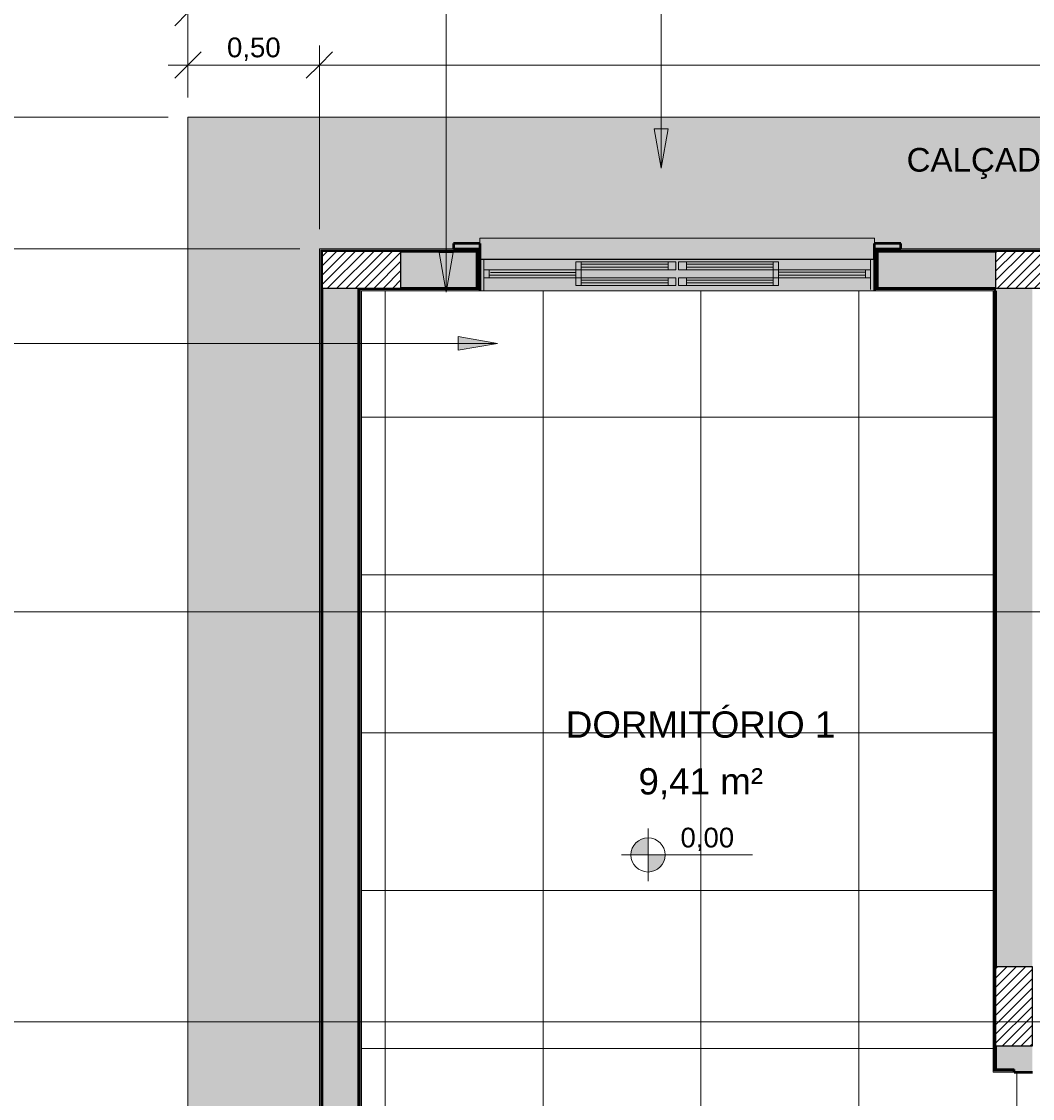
# Model space of a CAD drawing. Header units: metres. Extents: x -14 to 9.7, y -18.2 to 3.
# Tile 14 of 30: x -8.8 to -5, y -14.5 to -10.4. Entities that reach past the tile are written whole.
import ezdxf

# ---------------------------------------------------------------- set-up
doc = ezdxf.new("R2010")
doc.units = ezdxf.units.M
for name, color, linetype, lineweight in [('A-ANNO-DIMS', 7, 'Continuous', 9), ('A-ANNO-DIMS-50', 7, 'Continuous', 9), ('A-AREA-IDEN', 7, 'Continuous', 9), ('A-DETL-GENF', 7, 'Continuous', 5), ('A-FLOR', 7, 'Continuous', 5), ('A-FLOR-PATT', 7, 'Continuous', 5), ('A-GLAZ', 7, 'Continuous', 5), ('A-WALL', 7, 'Continuous', 5), ('A-WALL-PATT', 7, 'Continuous', 50), ('G-ANNO-DIMS', 7, 'Continuous', 9), ('G-ANNO-TEXT', 7, 'Continuous', 9), ('I-WALL', 7, 'Continuous', 5)]:
    doc.layers.add(name, color=color, linetype=linetype, lineweight=lineweight)
doc.layers.add('A-DETL', color=7, linetype='Continuous', lineweight=5, true_color=0x00a600)
doc.styles.add('Arial', font='arial.ttf', dxfattribs={"height": 0.075})
doc.styles.add('Arial_1', font='arial.ttf', dxfattribs={"height": 0.1})
doc.styles.add('Arial_3', font='arial.ttf', dxfattribs={"height": 0.09})
doc.dimstyles.new('Com_linha__ref__contínua__-_Cor_Vermelha_Arial_1_5mm', dxfattribs={"dimscale": 0.3048, "dimtxt": 0.076519, "dimasz": 0.328084, "dimexe": 0.246063, "dimexo": 0.246063, "dimgap": 0.024606, "dimtad": 1, "dimrnd": 0.01, "dimzin": 0, "dimdsep": 46, "dimtxsty": 'Arial', "dimblk1": 'OBLIQUE', "dimblk2": 'OBLIQUE', "dimsah": 1, "dimcen": 0.09, "dimdle": 0.246063, "dimazin": 0, "dimtfac": 1, "dimtdec": 4, "dimtix": 1, "dimtmove": 0, "dimatfit": 3, "dimfxl": 1, "dimtvp": 1, "dimtolj": 1, "dimtzin": 0, "dimarcsym": 2})

# ---------------------------------------------------------------- blocks, each defined once
blk = doc.blocks.new('JANELA DE CORRE_-PAG_ PISO0')
at = {"layer": 'A-GLAZ', "true_color": 0xfffffe}
h = blk.add_hatch(color=7, dxfattribs=at)
h.paths.add_polyline_path([(0.75, 0.08), (-0.75, 0.08), (-0.75, -0.04), (0.75, -0.04), (0.75, -0.0156)])
h.paths.add_polyline_path([(-0.005, 0.06), (-0.005, 0.03), (-0.385, 0.03), (-0.385, 0.06), (-0.035, 0.06)])
h.paths.add_polyline_path([(0.0125, 0.06), (0.385, 0.06), (0.385, 0.03), (0.005, 0.03), (0.005, 0.06)])
at = {"layer": 'A-GLAZ', "lineweight": 15}
for p, q in [((-0.75, -0.04), (-0.75, 0.08)), ((-0.735, -0.04), (-0.735, 0.075)), ((0.735, -0.04), (0.735, 0.08)), ((0.75, -0.04), (0.75, 0.08)), ((-0.385, 0.03), (-0.735, 0.03)), ((-0.735, 0), (-0.385, 0)), ((-0.715, 0), (-0.715, 0.03)), ((-0.385, 0.02), (-0.715, 0.02)), ((-0.715, 0.009), (-0.385, 0.009)), ((-0.385, 0), (-0.385, 0.03)), ((-0.005, 0), (-0.385, 0)), ((-0.385, 0), (-0.385, -0.03)), ((-0.365, 0), (-0.365, 0.03)), ((-0.365, -0.03), (-0.365, 0)), ((0.385, 0), (0.005, 0)), ((0.005, 0), (0.005, -0.03)), ((0.035, -0.03), (0.035, 0)), ((0.365, 0.03), (0.365, 0)), ((0.365, -0.03), (0.365, 0)), ((0.385, 0), (0.385, 0.03)), ((0.735, 0.03), (0.385, 0.03)), ((0.385, 0.02), (0.715, 0.02)), ((0.71, 0.01), (0.385, 0.01)), ((0.385, 0), (0.735, 0)), ((0.385, -0.03), (0.385, 0)), ((0.715, 0), (0.715, 0.03)), ((-0.385, -0.03), (-0.005, -0.03)), ((-0.035, -0.01), (-0.365, -0.01)), ((-0.365, -0.021), (-0.035, -0.021)), ((-0.035, -0.03), (-0.035, 0)), ((-0.005, -0.03), (-0.005, 0)), ((0.005, -0.03), (0.385, -0.03)), ((0.365, -0.01), (0.035, -0.01)), ((0.035, -0.021), (0.365, -0.021))]:
    blk.add_line(p, q, dxfattribs=at)
at = {"layer": 'A-GLAZ'}
for p, q in [((-0.75, 0.08), (0.75, 0.08)), ((-0.75, -0.04), (-0.75, 0.08)), ((0.75, 0.08), (0.75, -0.04))]:
    blk.add_line(p, q, dxfattribs=at)
blk = doc.blocks.new('Paredes 1 - Paredes 1-2288142-PAG_ PISO')
at = {"layer": 'A-WALL', "lineweight": 50, "true_color": 0x808080}
h = blk.add_hatch(color=8, dxfattribs=at)
h.paths.add_polyline_path([(-4.6836, -11.235), (-4.5836, -11.235), (-4.5836, -11.215), (-4.6836, -11.215)])
h.paths.add_polyline_path([(-3.7836, -11.235), (-3.6836, -11.235), (-3.6836, -11.215), (-3.7836, -11.215), (-3.7836, -11.2317)])
h.paths.add_polyline_path([(-2.8736, -11.235), (-2.7736, -11.235), (-2.7736, -11.215), (-2.8736, -11.215)])
h.paths.add_polyline_path([(-1.2686, -11.235), (-1.1736, -11.235), (-1.1736, -11.215), (-1.2736, -11.215), (-1.2736, -11.235)])
h.paths.add_polyline_path([(-7.0936, -11.235), (-7.0936, -11.215), (-7.1936, -11.215), (-7.1936, -11.235), (-7.0986, -11.235)])
h.paths.add_polyline_path([(-5.5886, -11.235), (-5.4936, -11.235), (-5.4936, -11.215), (-5.5936, -11.215), (-5.5936, -11.235)])
at = {"layer": 'A-WALL', "lineweight": 50}
for p, q in [((-7.0936, -11.215), (-7.1936, -11.215)), ((-7.1936, -11.215), (-7.1936, -11.235)), ((-5.4936, -11.215), (-5.5936, -11.215)), ((-5.4936, -11.235), (-5.4936, -11.215)), ((-7.1936, -11.235), (-7.0936, -11.235)), ((-5.5936, -11.235), (-5.4936, -11.235))]:
    blk.add_line(p, q, dxfattribs=at)
blk = doc.blocks.new('Elevações de ponto - Cota de elevação - planta-402364-PAG_ PISO')
at = {"layer": 'G-ANNO-DIMS'}
h = blk.add_hatch(color=256, dxfattribs=at)
edge = h.paths.add_edge_path()
edge.add_line((-0.002, 0.0013), (-0.002, 0))
edge.add_line((-0.002, 0), (-0.0033, 0))
edge.add_arc((-0.002, 0), 0.0013, 90, 180, ccw=False)
h = blk.add_hatch(color=256, dxfattribs=at)
edge = h.paths.add_edge_path()
edge.add_arc((-0.002, 0), 0.0013, -90, 0, ccw=False)
edge.add_line((-0.002, -0.0013), (-0.002, 0))
edge.add_line((-0.002, 0), (-0.0007, 0))
for p, q in [((-0.002, -0.002), (-0.002, 0.002)), ((-0.002, 0.0013), (-0.002, 0)), ((-0.00403, 0), (0.005929, 0)), ((-0.002, 0), (-0.0033, 0)), ((-0.002, -0.0013), (-0.002, 0)), ((-0.002, 0), (-0.0007, 0))]:
    blk.add_line(p, q, dxfattribs=at)
blk.add_circle((-0.002, 0), 0.0013, dxfattribs=at)
for start, end in [(360, 90), (180, 270)]:
    blk.add_arc((-0.002, 0), 0.0013, start, end, dxfattribs=at)
blk = doc.blocks.new('DIMBLOCK8-PAG_ PISO')
at = {"layer": 'A-ANNO-DIMS-50', "color": 242, "true_color": 0xbd2b2e, "transparency": 16777216}
for p, q in [((-9.2523, -11.235), (-9.3023, -11.185)), ((-9.2523, -11.235), (-9.3273, -11.235)), ((-9.2523, -14.815), (-9.2523, -11.235)), ((-9.2523, -11.235), (-9.2023, -11.285)), ((-9.2523, -11.235), (-7.7787, -11.235)), ((-9.2523, -14.815), (-9.3023, -14.765)), ((-9.2523, -14.815), (-9.3273, -14.815)), ((-9.2523, -14.815), (-9.2023, -14.865)), ((-9.2523, -14.815), (-8.8397, -14.815))]:
    blk.add_line(p, q, dxfattribs=at)
at = {"layer": 'A-ANNO-DIMS-50', "color": 0, "transparency": 16777216, "insert": (-9.3571, -13.1263), "char_height": 0.075, "width": 0.242979, "attachment_point": 1, "rotation": 90, "line_spacing_factor": 0.941778, "style": 'Arial'}
blk.add_mtext('3,58', dxfattribs=at)
blk = doc.blocks.new('_Oblique')
at = {"color": 0, "linetype": 'ByBlock', "lineweight": -2}
blk.add_line((-0.5, -0.5), (0.5, 0.5), dxfattribs=at)
blk = doc.blocks.new('DIMBLOCK9-PAG_ PISO')
at = {"layer": 'A-ANNO-DIMS-50', "color": 242, "true_color": 0xbd2b2e, "transparency": 16777216}
for p, q in [((-9.2523, -11.235), (-9.2523, -10.66)), ((-9.2523, -10.735), (-9.3023, -10.685)), ((-9.2523, -10.735), (-9.3273, -10.735)), ((-9.2523, -10.735), (-9.2023, -10.785)), ((-9.2523, -10.735), (-8.2787, -10.735)), ((-9.2523, -11.235), (-9.3023, -11.185)), ((-9.2523, -11.235), (-9.3273, -11.235)), ((-9.2523, -11.235), (-9.2023, -11.285)), ((-9.2523, -11.235), (-7.7787, -11.235))]:
    blk.add_line(p, q, dxfattribs=at)
at = {"layer": 'A-ANNO-DIMS-50', "color": 0, "transparency": 16777216, "insert": (-9.3571, -11.0863), "char_height": 0.075, "width": 0.242979, "attachment_point": 1, "rotation": 90, "line_spacing_factor": 0.941778, "style": 'Arial'}
blk.add_mtext('0,50', dxfattribs=at)
blk = doc.blocks.new('DIMBLOCK10-PAG_ PISO')
at = {"layer": 'A-ANNO-DIMS-50', "color": 242, "true_color": 0xbd2b2e, "transparency": 16777216}
for p, q in [((-9.4523, -18.15), (-9.4523, -10.66)), ((-9.4523, -10.735), (-9.5023, -10.685)), ((-9.4523, -10.735), (-9.5273, -10.735)), ((-9.4523, -10.735), (-9.4023, -10.785)), ((-9.4523, -10.735), (-8.2787, -10.735)), ((-9.4523, -18.075), (-9.5023, -18.025)), ((-9.4523, -18.075), (-9.5273, -18.075)), ((-9.4523, -18.075), (-9.4023, -18.125)), ((-9.4523, -18.075), (-8.9086, -18.075))]:
    blk.add_line(p, q, dxfattribs=at)
at = {"layer": 'A-ANNO-DIMS-50', "color": 0, "transparency": 16777216, "insert": (-9.5571, -14.5063), "char_height": 0.075, "width": 0.242979, "attachment_point": 1, "rotation": 90, "line_spacing_factor": 0.941778, "style": 'Arial'}
blk.add_mtext('7,34', dxfattribs=at)
blk = doc.blocks.new('DIMBLOCK11-PAG_ PISO')
at = {"layer": 'A-ANNO-DIMS-50', "color": 242, "true_color": 0xbd2b2e, "transparency": 16777216}
for p, q in [((-8.2037, -10.537), (-8.2037, -10.462)), ((-7.7037, -10.537), (-7.7037, -10.462)), ((-8.2037, -10.537), (-8.1537, -10.487)), ((-7.7037, -10.537), (-7.6537, -10.487)), ((-8.2787, -10.537), (-7.7037, -10.537)), ((-8.2037, -10.537), (-8.2537, -10.587)), ((-8.2037, -10.537), (-8.2037, -10.66)), ((-7.7037, -10.537), (-7.7537, -10.587)), ((-7.7037, -10.537), (-7.7037, -11.16))]:
    blk.add_line(p, q, dxfattribs=at)
at = {"layer": 'A-ANNO-DIMS-50', "color": 0, "transparency": 16777216, "insert": (-8.0549, -10.4321), "char_height": 0.075, "width": 0.242979, "attachment_point": 1, "line_spacing_factor": 0.941778, "style": 'Arial'}
blk.add_mtext('0,50', dxfattribs=at)
blk = doc.blocks.new('DIMBLOCK12-PAG_ PISO')
at = {"layer": 'A-ANNO-DIMS-50', "color": 242, "true_color": 0xbd2b2e, "transparency": 16777216}
for p, q in [((-7.7037, -10.537), (-7.7037, -10.462)), ((-0.6636, -10.537), (-0.6636, -10.462)), ((-7.7037, -10.537), (-7.6537, -10.487)), ((-0.6636, -10.537), (-0.6136, -10.487)), ((-7.7037, -10.537), (-7.7537, -10.587)), ((-7.7037, -10.537), (-0.6636, -10.537)), ((-7.7037, -10.537), (-7.7037, -11.16)), ((-0.6636, -10.537), (-0.7136, -10.587)), ((-0.6636, -10.537), (-0.6636, -11.16))]:
    blk.add_line(p, q, dxfattribs=at)
at = {"layer": 'A-ANNO-DIMS-50', "color": 0, "transparency": 16777216, "insert": (-4.2849, -10.4321), "char_height": 0.075, "width": 0.242979, "attachment_point": 1, "line_spacing_factor": 0.941778, "style": 'Arial'}
blk.add_mtext('7,04', dxfattribs=at)
blk = doc.blocks.new('DIMBLOCK14-PAG_ PISO')
at = {"layer": 'A-ANNO-DIMS-50', "color": 242, "true_color": 0xbd2b2e, "transparency": 16777216}
for p, q in [((-8.2037, -10.337), (-8.2037, -10.262)), ((-0.1636, -10.337), (-0.1636, -10.262)), ((-8.2037, -10.337), (-8.1537, -10.287)), ((-0.1636, -10.337), (-0.1136, -10.287)), ((-8.2787, -10.337), (-0.0886, -10.337)), ((-8.2037, -10.337), (-8.2537, -10.387)), ((-8.2037, -10.337), (-8.2037, -10.66)), ((-0.1636, -10.337), (-0.2136, -10.387)), ((-0.1636, -10.337), (-0.1636, -10.66))]:
    blk.add_line(p, q, dxfattribs=at)
at = {"layer": 'A-ANNO-DIMS-50', "color": 0, "transparency": 16777216, "insert": (-4.2849, -10.2321), "char_height": 0.075, "width": 0.242979, "attachment_point": 1, "line_spacing_factor": 0.941778, "style": 'Arial'}
blk.add_mtext('8,04', dxfattribs=at)

msp = doc.modelspace()

# ---------------------------------------------------------------- hatches: boundary and pattern name
at = {"layer": 'A-DETL-GENF', "true_color": 0xc0c0c0}
msp.add_hatch(color=9, dxfattribs=at).paths.add_polyline_path([(-6.356, -11.275), (-5.5936, -11.275), (-5.5936, -11.195), (-7.0936, -11.195), (-7.0936, -11.275), (-6.5365, -11.275)])
at = {"layer": 'A-DETL-GENF', "true_color": 0x464646}
h = msp.add_hatch(dxfattribs=at)
h.set_pattern_fill('FP_6', color=49, style=0, pattern_type=2)
h.set_pattern_definition([(45, (0, 0), (-0.01767767, 0.01767767), [])])
h.paths.add_polyline_path([(0.4964, -18.225), (0.4964, -18.085), (0.1964, -18.085), (0.1964, -18.225), (0.3213, -18.225)])
h.paths.add_polyline_path([(-3.3637, -18.225), (-3.0637, -18.225), (-3.0637, -18.085), (-3.3637, -18.085), (-3.3637, -18.0927)])
h.paths.add_polyline_path([(-6.1756, -18.225), (-6.0237, -18.225), (-6.0237, -18.085), (-6.3237, -18.085), (-6.3237, -18.225)])
h.paths.add_polyline_path([(-8.0236, -18.225), (-8.0236, -18.085), (-8.3236, -18.085), (-8.3236, -18.225)])
h.paths.add_polyline_path([(0.3884, -15.625), (0.4964, -15.625), (0.4964, -15.325), (0.3564, -15.325), (0.3564, -15.625), (0.3724, -15.625)])
h.paths.add_polyline_path([(-6.0853, -15.465), (-6.0237, -15.4649), (-6.0237, -15.325), (-6.3237, -15.325), (-6.3237, -15.465), (-6.1636, -15.465)])
h.paths.add_polyline_path([(-0.7436, -15.465), (-0.6736, -15.465), (-0.6736, -15.325), (-0.9736, -15.325), (-0.9736, -15.465)])
h.paths.add_polyline_path([(-5.2937, -15.465), (-4.9937, -15.4649), (-4.9937, -15.325), (-5.2937, -15.325), (-5.2937, -15.3846)])
h.paths.add_polyline_path([(-3.2137, -15.465), (-3.0737, -15.465), (-3.0737, -15.325), (-3.3737, -15.325), (-3.3737, -15.465)])
h.paths.add_polyline_path([(-8.1736, -15.465), (-8.0236, -15.465), (-8.0236, -15.325), (-8.3236, -15.325), (-8.3236, -15.465), (-8.1811, -15.465)])
h.paths.add_polyline_path([(0.4115, -14.515), (0.4964, -14.515), (0.4964, -14.215), (0.3564, -14.215), (0.3564, -14.515), (0.3864, -14.515)])
h.paths.add_polyline_path([(-3.2337, -14.2649), (-3.2337, -13.9649), (-3.3737, -13.9649), (-3.3736, -14.2649), (-3.2643, -14.2649)])
h.paths.add_polyline_path([(-5.1337, -14.2649), (-4.9937, -14.2649), (-4.9937, -13.9649), (-5.1337, -13.9649), (-5.1337, -14.195)])
h.paths.add_polyline_path([(-0.6736, -11.545), (-0.6736, -11.245), (-0.8136, -11.245), (-0.8136, -11.545), (-0.7615, -11.545)])
h.paths.add_polyline_path([(-3.3737, -11.545), (-3.2337, -11.545), (-3.2337, -11.245), (-3.3737, -11.245), (-3.3737, -11.4271)])
h.paths.add_polyline_path([(-7.6936, -11.385), (-7.3937, -11.385), (-7.3937, -11.245), (-7.6937, -11.245), (-7.6937, -11.385)])
h.paths.add_polyline_path([(-4.9836, -11.3849), (-4.8337, -11.3849), (-4.8337, -11.2449), (-5.1337, -11.245), (-5.1335, -11.3849), (-4.993, -11.3849)])
at = {"layer": 'A-DETL-GENF', "true_color": 0xffffff}
h = msp.add_hatch(color=7, dxfattribs=at)
h.paths.add_polyline_path([(-6.356, -11.375), (-6.3486, -11.375), (-6.3486, -11.345), (-6.3786, -11.345), (-6.3786, -11.375)])
h.paths.add_polyline_path([(-6.7086, -11.375), (-6.7086, -11.345), (-6.7286, -11.345), (-6.7286, -11.375), (-6.717, -11.375)])
h = msp.add_hatch(color=7, dxfattribs=at)
h.paths.add_polyline_path([(-6.3786, -11.375), (-6.3786, -11.365), (-6.7086, -11.365), (-6.7086, -11.375), (-6.5365, -11.375)])
h.paths.add_polyline_path([(-6.3786, -11.354), (-6.3786, -11.345), (-6.7086, -11.345), (-6.7086, -11.354), (-6.5365, -11.354)])
at = {"layer": 'A-DETL-GENF', "true_color": 0xe1ffff}
for points in [[(-6.3786, -11.365), (-6.3786, -11.354), (-6.7086, -11.354), (-6.7086, -11.365), (-6.5365, -11.365)], [(-6.1756, -11.365), (-5.9786, -11.365), (-5.9786, -11.354), (-6.3086, -11.354), (-6.3086, -11.365), (-6.2658, -11.365)]]:
    msp.add_hatch(color=7, dxfattribs=at).paths.add_polyline_path(points)
at = {"layer": 'A-DETL-GENF', "true_color": 0xffffff}
h = msp.add_hatch(color=7, dxfattribs=at)
h.paths.add_polyline_path([(-6.3086, -11.375), (-6.3086, -11.345), (-6.3386, -11.345), (-6.3386, -11.375)])
h.paths.add_polyline_path([(-5.9586, -11.375), (-5.9586, -11.345), (-5.9786, -11.345), (-5.9786, -11.375)])
h = msp.add_hatch(color=7, dxfattribs=at)
h.paths.add_polyline_path([(-6.3086, -11.375), (-5.9786, -11.375), (-5.9786, -11.365), (-6.3086, -11.365)])
h.paths.add_polyline_path([(-6.1756, -11.354), (-5.9786, -11.354), (-5.9786, -11.345), (-6.3086, -11.345), (-6.3086, -11.354), (-6.2658, -11.354)])
at = {"layer": 'A-FLOR-PATT', "true_color": 0xd8d8d8}
h = msp.add_hatch(color=254, dxfattribs=at)
h.paths.add_polyline_path([(0.6822, -18.075), (1.0064, -18.075), (1.0064, -13.705), (0.5064, -13.705), (0.5064, -16.075), (0.5264, -16.075), (0.5264, -16.175), (0.5464, -16.175), (0.5464, -17.375), (0.5264, -17.375), (0.5264, -17.475), (0.5064, -17.475), (0.5064, -18.075)])
h.paths.add_polyline_path([(-8.452, -17.761), (-8.452, -17.761), (-8.4512, -17.7607)])
h.paths.add_polyline_path([(-8.7021, -18.075), (-8.3336, -18.0746), (-8.3336, -17.7839), (-8.3346, -17.7849), (-8.354, -17.7852), (-8.3544, -17.7856), (-8.3924, -17.7859), (-8.3933, -17.7908), (-8.3955, -17.7927), (-8.3997, -17.7933), (-8.4029, -17.7943), (-8.4057, -17.7959), (-8.4096, -17.7984), (-8.4125, -17.7982), (-8.4156, -17.7959), (-8.4189, -17.7942), (-8.422, -17.7933), (-8.4264, -17.7923), (-8.4283, -17.7901), (-8.4288, -17.787), (-8.4294, -17.7856), (-8.4394, -17.7851), (-8.4416, -17.7854), (-8.4447, -17.7875), (-8.4479, -17.7885), (-8.453, -17.7889), (-8.4571, -17.7879), (-8.4624, -17.7837), (-8.4646, -17.7794), (-8.4653, -17.775), (-8.4637, -17.7684), (-8.462, -17.7657), (-8.4581, -17.7626), (-8.4544, -17.7615), (-8.4499, -17.7611), (-8.4447, -17.7624), (-8.4396, -17.765), (-8.4289, -17.7635), (-8.428, -17.7592), (-8.4258, -17.7573), (-8.4222, -17.7567), (-8.4184, -17.7556), (-8.4156, -17.7541), (-8.4117, -17.7516), (-8.4088, -17.7518), (-8.4053, -17.7543), (-8.4024, -17.7558), (-8.3992, -17.7567), (-8.3949, -17.7577), (-8.393, -17.7599), (-8.3925, -17.7631), (-8.3923, -17.7644), (-8.354, -17.7648), (-8.354, -17.7651), (-8.3346, -17.7651), (-8.3336, -17.7661), (-8.3336, -15.315), (-7.7037, -15.315), (-7.7037, -11.235), (-7.1936, -11.235), (-7.1936, -11.215), (-7.0936, -11.215), (-7.0936, -11.195), (-5.5936, -11.195), (-5.5936, -11.215), (-5.4936, -11.215), (-5.4936, -11.235), (-4.6836, -11.235), (-4.6836, -11.215), (-4.5836, -11.215), (-4.5836, -11.195), (-3.7836, -11.195), (-3.7836, -11.215), (-3.6836, -11.215), (-3.6836, -11.235), (-2.8736, -11.235), (-2.8736, -11.215), (-2.7736, -11.215), (-2.7736, -11.195), (-1.2736, -11.195), (-1.2736, -11.215), (-1.1736, -11.215), (-1.1736, -11.235), (-0.6636, -11.235), (-0.6636, -12.505), (-0.1636, -12.505), (-0.1636, -10.735), (-8.2037, -10.735), (-8.2037, -14.815), (-8.8336, -14.815), (-8.8336, -18.075)])
at = {"layer": 'A-FLOR-PATT', "true_color": 0x787878}
h = msp.add_hatch(dxfattribs=at)
h.set_pattern_fill('FP_5', color=8, style=0, pattern_type=2)
h.set_pattern_definition([(0, (-2.654, -16.075), (0, 0.6), []), (90, (-2.654, -16.075), (-0.6, 4e-17), [])])
h.paths.add_polyline_path([(-2.9271, -18.075), (0.3464, -18.075), (0.3464, -15.475), (-3.3837, -15.475), (-3.3837, -15.265), (-3.2237, -15.265), (-3.2237, -15.315), (-0.8236, -15.315), (-0.8236, -11.395), (-3.2217, -11.395), (-3.2217, -14.365), (-3.3837, -14.365), (-3.3837, -14.275), (-4.9836, -14.275), (-4.9836, -14.365), (-5.1436, -14.365), (-5.1436, -11.395), (-7.5437, -11.395), (-7.5437, -15.315), (-5.1436, -15.315), (-5.1436, -15.265), (-4.9836, -15.265), (-4.9836, -15.475), (-6.0136, -15.475), (-6.0136, -18.075), (-5.2136, -18.075), (-5.2136, -17.575), (-4.0136, -17.575), (-4.0136, -18.075), (-3.2137, -18.075), (-3.2137, -16.425), (-3.0537, -16.425), (-3.0537, -18.075), (-3.0174, -18.075)])
h.paths.add_polyline_path([(-4.6136, -17.7955), (-4.6084, -17.7948), (-4.6036, -17.7928), (-4.5994, -17.7897), (-4.5963, -17.7855), (-4.5943, -17.7807), (-4.5936, -17.7755), (-4.5943, -17.7703), (-4.5963, -17.7655), (-4.5994, -17.7614), (-4.6036, -17.7582), (-4.6084, -17.7562), (-4.6136, -17.7555), (-4.6188, -17.7562), (-4.6236, -17.7582), (-4.6277, -17.7614), (-4.6309, -17.7655), (-4.6329, -17.7703), (-4.6336, -17.7755), (-4.6329, -17.7807), (-4.6309, -17.7855), (-4.6277, -17.7897), (-4.6236, -17.7928), (-4.6188, -17.7948)])
at = {"layer": 'A-WALL-PATT', "true_color": 0x808080}
h = msp.add_hatch(color=8, dxfattribs=at)
h.paths.add_polyline_path([(-7.1011, -11.315), (-7.0986, -11.315), (-7.0986, -11.24), (-7.6987, -11.24), (-7.6987, -11.2425), (-7.1011, -11.2425), (-7.1011, -11.2994)])
h.paths.add_polyline_path([(-5.5886, -11.315), (-5.5861, -11.315), (-5.5861, -11.2425), (-5.0636, -11.2425), (-5.0636, -11.24), (-5.5886, -11.24), (-5.5886, -11.2994)])
for points in [[(-7.6962, -15.32), (-7.6962, -11.2425), (-7.6987, -11.2425), (-7.6987, -15.32)], [(-7.6937, -15.3225), (-7.6937, -11.245), (-7.6962, -11.245), (-7.6962, -15.3225), (-7.6949, -15.3225)], [(-7.6936, -15.325), (-7.5537, -15.325), (-7.5537, -11.385), (-7.6937, -11.385), (-7.6937, -15.325)], [(-7.5537, -15.3225), (-7.5512, -15.3225), (-7.5512, -11.3875), (-7.5537, -11.3876), (-7.5537, -15.315)], [(-7.5487, -15.32), (-7.5487, -11.39), (-7.5512, -11.3901), (-7.5512, -15.32)], [(-5.1361, -14.12), (-5.1361, -11.39), (-5.1386, -11.39), (-5.1386, -14.12), (-5.1361, -14.12)], [(-5.1337, -14.1225), (-5.1336, -11.3875), (-5.1361, -11.3875), (-5.1361, -14.1225)], [(-4.9936, -14.125), (-4.9936, -11.385), (-5.1336, -11.385), (-5.1336, -13.9649), (-4.9937, -13.9649), (-4.9937, -14.125)]]:
    msp.add_hatch(color=8, dxfattribs=at).paths.add_polyline_path(points)
h = msp.add_hatch(color=8, dxfattribs=at)
h.paths.add_polyline_path([(-5.5861, -11.315), (-5.5836, -11.315), (-5.5836, -11.245), (-5.0636, -11.2449), (-5.0636, -11.2425), (-5.5861, -11.2425), (-5.5861, -11.2994)])
h.paths.add_polyline_path([(-7.1036, -11.315), (-7.1011, -11.315), (-7.1011, -11.2425), (-7.6962, -11.2425), (-7.6962, -11.245), (-7.1036, -11.245), (-7.1036, -11.2994)])
h = msp.add_hatch(color=8, dxfattribs=at)
h.paths.add_polyline_path([(-5.4537, -11.385), (-5.1337, -11.3849), (-5.1337, -11.245), (-5.5836, -11.245), (-5.5836, -11.385)])
h.paths.add_polyline_path([(-7.3937, -11.385), (-7.1036, -11.385), (-7.1036, -11.245), (-7.3937, -11.245), (-7.3937, -11.3715)])
h = msp.add_hatch(color=8, dxfattribs=at)
h.paths.add_polyline_path([(-3.7761, -11.315), (-3.7761, -11.2425), (-3.3837, -11.2425), (-3.3837, -11.24), (-3.7786, -11.24), (-3.7786, -11.315)])
h.paths.add_polyline_path([(-4.5886, -11.315), (-4.5886, -11.24), (-5.0636, -11.24), (-5.0636, -11.2425), (-4.5911, -11.2425), (-4.5911, -11.315)])
h = msp.add_hatch(color=8, dxfattribs=at)
h.paths.add_polyline_path([(-4.5911, -11.315), (-4.5911, -11.2425), (-5.0636, -11.2425), (-5.0636, -11.2449), (-4.5936, -11.245), (-4.5936, -11.315)])
h.paths.add_polyline_path([(-3.7761, -11.315), (-3.7736, -11.315), (-3.7736, -11.245), (-3.3837, -11.245), (-3.3837, -11.2425), (-3.7761, -11.2425), (-3.7761, -11.2994)])
h = msp.add_hatch(color=8, dxfattribs=at)
h.paths.add_polyline_path([(-5.5861, -11.3875), (-5.1336, -11.3875), (-5.1336, -11.385), (-5.5836, -11.385), (-5.5836, -11.315), (-5.5861, -11.315), (-5.5861, -11.385)])
h.paths.add_polyline_path([(-7.5537, -11.3875), (-7.1011, -11.3875), (-7.1011, -11.315), (-7.1036, -11.315), (-7.1036, -11.385), (-7.5537, -11.385)])
h = msp.add_hatch(color=8, dxfattribs=at)
h.paths.add_polyline_path([(-7.5487, -11.39), (-7.0986, -11.39), (-7.0986, -11.315), (-7.1011, -11.315), (-7.1011, -11.3875), (-7.5512, -11.3875), (-7.5512, -11.39)])
h.paths.add_polyline_path([(-5.1386, -11.39), (-5.1361, -11.39), (-5.1361, -11.3875), (-5.5861, -11.3875), (-5.5861, -11.315), (-5.5886, -11.315), (-5.5886, -11.39), (-5.1411, -11.39)])
h = msp.add_hatch(color=8, dxfattribs=at)
h.paths.add_polyline_path([(-5.1386, -15.32), (-5.1361, -15.32), (-5.1361, -15.2725), (-5.0636, -15.2725), (-5.0636, -15.27), (-5.1386, -15.27), (-5.1386, -15.3179)])
h.paths.add_polyline_path([(-5.1336, -14.36), (-5.0636, -14.36), (-5.0636, -14.3575), (-5.1361, -14.3575), (-5.1361, -14.12), (-5.1386, -14.12), (-5.1386, -14.36), (-5.1361, -14.36)])
h = msp.add_hatch(color=8, dxfattribs=at)
h.paths.add_polyline_path([(-5.1336, -15.3225), (-5.1336, -15.275), (-5.0636, -15.275), (-5.0636, -15.2725), (-5.1361, -15.2725), (-5.1361, -15.3225)])
h.paths.add_polyline_path([(-5.0636, -14.3575), (-5.0636, -14.355), (-5.1336, -14.355), (-5.1337, -14.1225), (-5.1361, -14.1225), (-5.1361, -14.3575), (-5.0928, -14.3575)])
h = msp.add_hatch(color=8, dxfattribs=at)
h.paths.add_polyline_path([(-5.1336, -15.325), (-4.9936, -15.325), (-4.9936, -15.265), (-5.0636, -15.265), (-5.0636, -15.275), (-5.1336, -15.275), (-5.1336, -15.3225)])
h.paths.add_polyline_path([(-4.9936, -14.365), (-4.9937, -14.2649), (-5.1336, -14.2649), (-5.1336, -14.355), (-5.0636, -14.355), (-5.0636, -14.365)])
at = {"layer": 'G-ANNO-TEXT'}
for points in [[(-6.4046, -10.9291), (-6.3782, -10.7791), (-6.4311, -10.7791)], [(-7.2219, -11.3997), (-7.1955, -11.2497), (-7.2484, -11.2497)], [(-7.0268, -11.5946), (-7.1768, -11.5682), (-7.1768, -11.6211)]]:
    msp.add_hatch(color=256, dxfattribs=at).paths.add_polyline_path(points)
at = {"layer": 'I-WALL', "true_color": 0x808080}
h = msp.add_hatch(color=8, dxfattribs=at)
h.paths.add_polyline_path([(-7.0986, -11.315), (-7.0936, -11.315), (-7.0936, -11.235), (-7.7037, -11.235), (-7.7037, -11.24), (-7.0986, -11.24), (-7.0986, -11.2994)])
h.paths.add_polyline_path([(-5.5886, -11.315), (-5.5886, -11.24), (-5.0636, -11.24), (-5.0636, -11.235), (-5.5936, -11.235), (-5.5936, -11.315)])
for points in [[(-7.7014, -15.315), (-7.6987, -15.315), (-7.6987, -11.24), (-7.7037, -11.24), (-7.7037, -15.315)], [(-7.5487, -15.315), (-7.5437, -15.315), (-7.5437, -11.395), (-7.5487, -11.395), (-7.5487, -15.3019)], [(-5.1386, -14.115), (-5.1386, -11.395), (-5.1436, -11.395), (-5.1436, -14.115)]]:
    msp.add_hatch(color=8, dxfattribs=at).paths.add_polyline_path(points)
h = msp.add_hatch(color=8, dxfattribs=at)
h.paths.add_polyline_path([(-3.7786, -11.315), (-3.7786, -11.24), (-3.3837, -11.24), (-3.3837, -11.235), (-3.7836, -11.235), (-3.7836, -11.315)])
h.paths.add_polyline_path([(-4.5836, -11.315), (-4.5836, -11.235), (-5.0636, -11.235), (-5.0636, -11.24), (-4.5886, -11.24), (-4.5886, -11.315)])
h = msp.add_hatch(color=8, dxfattribs=at)
h.paths.add_polyline_path([(-7.2584, -11.395), (-7.0936, -11.395), (-7.0936, -11.315), (-7.0986, -11.315), (-7.0986, -11.39), (-7.5487, -11.39), (-7.5487, -11.395), (-7.3378, -11.395)])
h.paths.add_polyline_path([(-5.5936, -11.395), (-5.1386, -11.395), (-5.1386, -11.39), (-5.5886, -11.39), (-5.5886, -11.315), (-5.5936, -11.315), (-5.5936, -11.39)])
h = msp.add_hatch(color=8, dxfattribs=at)
h.paths.add_polyline_path([(-5.1386, -15.315), (-5.1386, -15.27), (-5.0636, -15.27), (-5.0636, -15.265), (-5.1436, -15.265), (-5.1436, -15.315)])
h.paths.add_polyline_path([(-5.1436, -14.365), (-5.0636, -14.365), (-5.0636, -14.36), (-5.1386, -14.36), (-5.1386, -14.115), (-5.1436, -14.115), (-5.1436, -14.3633)])

# ---------------------------------------------------------------- linework, layer by layer
at = {"layer": 'A-DETL', "color": 7, "lineweight": 15}
for p, q in [((-5.5936, -11.195), (-7.0936, -11.195)), ((-7.0936, -11.195), (-7.0936, -11.215)), ((-5.5936, -11.215), (-5.5936, -11.195)), ((-6.7086, -11.345), (-6.7286, -11.345)), ((-6.7286, -11.345), (-6.7286, -11.375)), ((-6.7286, -11.375), (-6.7086, -11.375)), ((-6.7086, -11.345), (-6.7086, -11.354)), ((-6.3786, -11.345), (-6.7086, -11.345)), ((-6.3786, -11.354), (-6.7086, -11.354)), ((-6.7086, -11.354), (-6.7086, -11.365)), ((-6.7086, -11.365), (-6.7086, -11.375)), ((-6.7086, -11.365), (-6.3786, -11.365)), ((-6.7086, -11.375), (-6.3786, -11.375)), ((-6.3486, -11.345), (-6.3786, -11.345)), ((-6.3786, -11.354), (-6.3786, -11.345)), ((-6.3786, -11.365), (-6.3786, -11.354)), ((-6.3786, -11.375), (-6.3786, -11.365)), ((-6.3786, -11.375), (-6.3486, -11.375)), ((-6.3486, -11.375), (-6.3486, -11.345)), ((-6.3086, -11.345), (-6.3386, -11.345)), ((-6.3386, -11.345), (-6.3386, -11.375)), ((-6.3386, -11.375), (-6.3086, -11.375)), ((-5.9786, -11.345), (-6.3086, -11.345)), ((-6.3086, -11.345), (-6.3086, -11.354)), ((-6.3086, -11.354), (-6.3086, -11.365)), ((-5.9786, -11.354), (-6.3086, -11.354)), ((-6.3086, -11.365), (-6.3086, -11.375)), ((-6.3086, -11.365), (-5.9786, -11.365)), ((-6.3086, -11.375), (-5.9786, -11.375)), ((-5.9586, -11.345), (-5.9786, -11.345)), ((-5.9786, -11.354), (-5.9786, -11.345)), ((-5.9786, -11.365), (-5.9786, -11.354)), ((-5.9786, -11.375), (-5.9786, -11.365)), ((-5.9786, -11.375), (-5.9586, -11.375)), ((-5.9586, -11.375), (-5.9586, -11.345))]:
    msp.add_line(p, q, dxfattribs=at)
at = {"layer": 'A-DETL', "color": 7, "lineweight": 50}
for p, q in [((-7.0936, -11.215), (-7.0936, -11.275)), ((-5.5936, -11.275), (-5.5936, -11.215)), ((-7.0936, -11.275), (-7.0936, -11.395)), ((-5.5936, -11.275), (-5.5936, -11.395))]:
    msp.add_line(p, q, dxfattribs=at)
at = {"layer": 'A-DETL', "color": 7, "lineweight": 25}
for p, q in [((-7.3937, -11.245), (-7.6937, -11.245)), ((-7.6937, -11.245), (-7.6937, -11.385)), ((-7.3937, -11.385), (-7.3937, -11.245)), ((-5.1337, -11.2449), (-5.1337, -11.3849)), ((-4.8337, -11.2449), (-5.1337, -11.2449)), ((-7.0936, -11.275), (-5.5936, -11.275)), ((-7.6937, -11.385), (-7.3937, -11.385)), ((-5.1337, -11.3849), (-4.8337, -11.3849)), ((-5.1337, -13.9649), (-5.1337, -14.2649)), ((-4.9937, -13.9649), (-5.1337, -13.9649)), ((-4.9937, -14.2649), (-4.9937, -13.9649)), ((-5.1337, -14.2649), (-4.9937, -14.2649))]:
    msp.add_line(p, q, dxfattribs=at)
at = {"layer": 'A-FLOR'}
for p, q in [((-0.1636, -10.735), (-8.2037, -10.735)), ((-8.2037, -10.735), (-8.2037, -14.815))]:
    msp.add_line(p, q, dxfattribs=at)
at = {"layer": 'A-WALL'}
for p, q in [((-7.7037, -11.235), (-7.7037, -15.315)), ((-7.0936, -11.235), (-7.7037, -11.235)), ((-7.0986, -11.24), (-7.6987, -11.24)), ((-7.6987, -11.24), (-7.6987, -15.325)), ((-7.6962, -15.3225), (-7.6962, -11.2425)), ((-7.1011, -11.2425), (-7.6962, -11.2425)), ((-7.1011, -11.3875), (-7.1011, -11.2425)), ((-7.0986, -11.39), (-7.0986, -11.24)), ((-4.5836, -11.235), (-5.5936, -11.235)), ((-5.5886, -11.24), (-5.5886, -11.39)), ((-4.5886, -11.24), (-5.5886, -11.24)), ((-5.5861, -11.2425), (-5.5861, -11.3875)), ((-4.5911, -11.2425), (-5.5861, -11.2425)), ((-7.0936, -11.315), (-7.1036, -11.315)), ((-5.5836, -11.315), (-5.5936, -11.315)), ((-7.5512, -15.315), (-7.5512, -11.3875)), ((-7.5512, -11.3875), (-7.1011, -11.3875)), ((-7.5487, -15.32), (-7.5487, -11.39)), ((-7.5487, -11.39), (-7.0986, -11.39)), ((-7.5437, -15.315), (-7.5437, -11.395)), ((-7.5437, -11.395), (-7.0936, -11.395)), ((-5.5936, -11.395), (-5.1436, -11.395)), ((-5.5886, -11.39), (-5.1386, -11.39)), ((-5.5861, -11.3875), (-5.1361, -11.3875)), ((-5.1436, -11.395), (-5.1436, -14.365)), ((-5.1386, -11.39), (-5.1386, -14.36)), ((-5.1361, -11.3875), (-5.1361, -14.3575)), ((-5.1336, -11.395), (-5.1336, -11.3875)), ((-5.1436, -14.365), (-5.0636, -14.365)), ((-5.1386, -14.36), (-5.0636, -14.36)), ((-5.1361, -14.3575), (-5.0636, -14.3575))]:
    msp.add_line(p, q, dxfattribs=at)
at = {"layer": 'A-WALL', "lineweight": 50}
for p, q in [((-7.1036, -11.245), (-7.3937, -11.245)), ((-7.1036, -11.385), (-7.1036, -11.245)), ((-5.5836, -11.245), (-5.5836, -11.385)), ((-5.1337, -11.245), (-5.5836, -11.245)), ((-7.6937, -15.315), (-7.6937, -11.385)), ((-7.5537, -15.325), (-7.5537, -11.385)), ((-7.3937, -11.385), (-7.1036, -11.385)), ((-5.5836, -11.385), (-5.1336, -11.385)), ((-5.1336, -11.3875), (-5.1336, -11.385)), ((-5.1336, -11.395), (-5.1336, -13.9649)), ((-5.1336, -14.2649), (-5.1336, -14.355)), ((-5.1336, -14.355), (-5.0636, -14.355)), ((-5.0636, -14.365), (-5.0636, -14.355)), ((-5.0636, -14.365), (-4.9936, -14.365))]:
    msp.add_line(p, q, dxfattribs=at)
at = {"layer": 'G-ANNO-TEXT'}
for p, q in [((-6.4046, -10.9291), (-6.4046, -9.8982)), ((-7.2219, -11.3997), (-7.2219, -10.2462)), ((-6.3782, -10.7791), (-6.4311, -10.7791)), ((-6.4311, -10.7791), (-6.4046, -10.9291)), ((-6.4046, -10.9291), (-6.3782, -10.7791)), ((-7.1955, -11.2497), (-7.2484, -11.2497)), ((-7.2484, -11.2497), (-7.2219, -11.3997)), ((-7.2219, -11.3997), (-7.1955, -11.2497)), ((-7.0268, -11.5946), (-7.1768, -11.5682)), ((-7.1768, -11.5682), (-7.1768, -11.6211)), ((-7.0268, -11.5946), (-8.9983, -11.5946)), ((-7.1768, -11.6211), (-7.0268, -11.5946)), ((-4.6458, -12.6146), (-9.4295, -12.6146)), ((-4.5662, -14.1743), (-10.0542, -14.1743))]:
    msp.add_line(p, q, dxfattribs=at)

# ---------------------------------------------------------------- block references
at = {"layer": 'A-GLAZ', "rotation": 180}
msp.add_blockref('JANELA DE CORRE_-PAG_ PISO0', (-6.3436, -11.315), dxfattribs=at)
at = {"layer": 'A-WALL', "lineweight": 50}
msp.add_blockref('Paredes 1 - Paredes 1-2288142-PAG_ PISO', (0, 0), dxfattribs=at)
at = {"layer": 'G-ANNO-DIMS', "xscale": 49.99999999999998, "yscale": 49.99999999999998, "zscale": 49.99999999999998}
msp.add_blockref('Elevações de ponto - Cota de elevação - planta-402364-PAG_ PISO', (-6.3546, -13.5392), dxfattribs=at)

# ---------------------------------------------------------------- texts
at = {"layer": 'A-AREA-IDEN', "char_height": 0.1, "attachment_point": 1, "style": 'Arial_1'}
for s, insert, width in [('DORMITÓRIO 1', (-6.7672, -12.9936), 1.254641), ('9,41 m²', (-6.491, -13.2095), 0.585232)]:
    msp.add_mtext(s, dxfattribs=dict(at, insert=insert, width=width))
at = {"layer": 'G-ANNO-DIMS', "lineweight": 18, "insert": (-6.3314, -13.4358), "char_height": 0.075, "width": 0.244244, "attachment_point": 1, "line_spacing_factor": 0.941778, "style": 'Arial'}
msp.add_mtext('0,00', dxfattribs=at)
at = {"layer": 'G-ANNO-TEXT', "insert": (-5.4719, -10.8519), "char_height": 0.09, "width": 3.403163, "attachment_point": 1, "style": 'Arial_3'}
msp.add_mtext('CALÇADA EM CONCRETO DESEMPENADO 5cm', dxfattribs=at)

# ---------------------------------------------------------------- dimensions: what is measured, and where the dimension line sits
at = {"layer": 'A-ANNO-DIMS', "color": 242, "true_color": 0xbd2b2e}
for base, p1, p2, override, picture, middle in [((-0.1636, -10.337), (-8.2037, -10.735), (-0.1636, -10.735), {"dimpost": '<>', "dimfxl": 8.0401}, 'DIMBLOCK14-PAG_ PISO', (-4.1836, -10.2912)), ((-7.7037, -10.537), (-8.2037, -10.735), (-7.7037, -11.235), {"dimpost": '<>', "dimfxl": 0.707107}, 'DIMBLOCK11-PAG_ PISO', (-7.9537, -10.4912)), ((-0.6636, -10.537), (-7.7037, -11.235), (-0.6636, -11.235), {"dimpost": '<>', "dimfxl": 7.0401}, 'DIMBLOCK12-PAG_ PISO', (-4.1836, -10.4912))]:
    dim = msp.add_linear_dim(base=base, p1=p1, p2=p2, dimstyle='Com_linha__ref__contínua__-_Cor_Vermelha_Arial_1_5mm', override=override, dxfattribs=at)
    dim.commit()
    dim.dimension.update_dxf_attribs({"geometry": picture, "text_midpoint": middle})
for base, p1, p2, override, picture, middle in [((-9.4523, -10.735), (-8.8336, -18.075), (-8.2037, -10.735), {"dimpost": '<>', "dimfxl": 7.366979}, 'DIMBLOCK10-PAG_ PISO', (-9.4981, -14.405)), ((-9.2523, -10.735), (-7.7037, -11.235), (-8.2037, -10.735), {"dimpost": '<>', "dimfxl": 0.707107}, 'DIMBLOCK9-PAG_ PISO', (-9.2981, -10.985)), ((-9.2523, -11.235), (-8.7647, -14.815), (-7.7037, -11.235), {"dimpost": '<>', "dimfxl": 3.733914}, 'DIMBLOCK8-PAG_ PISO', (-9.2981, -13.025))]:
    dim = msp.add_linear_dim(base=base, p1=p1, p2=p2, angle=90, dimstyle='Com_linha__ref__contínua__-_Cor_Vermelha_Arial_1_5mm', override=override, dxfattribs=at)
    dim.commit()
    dim.dimension.update_dxf_attribs({"geometry": picture, "text_midpoint": middle})

doc.saveas('drawing.dxf')
